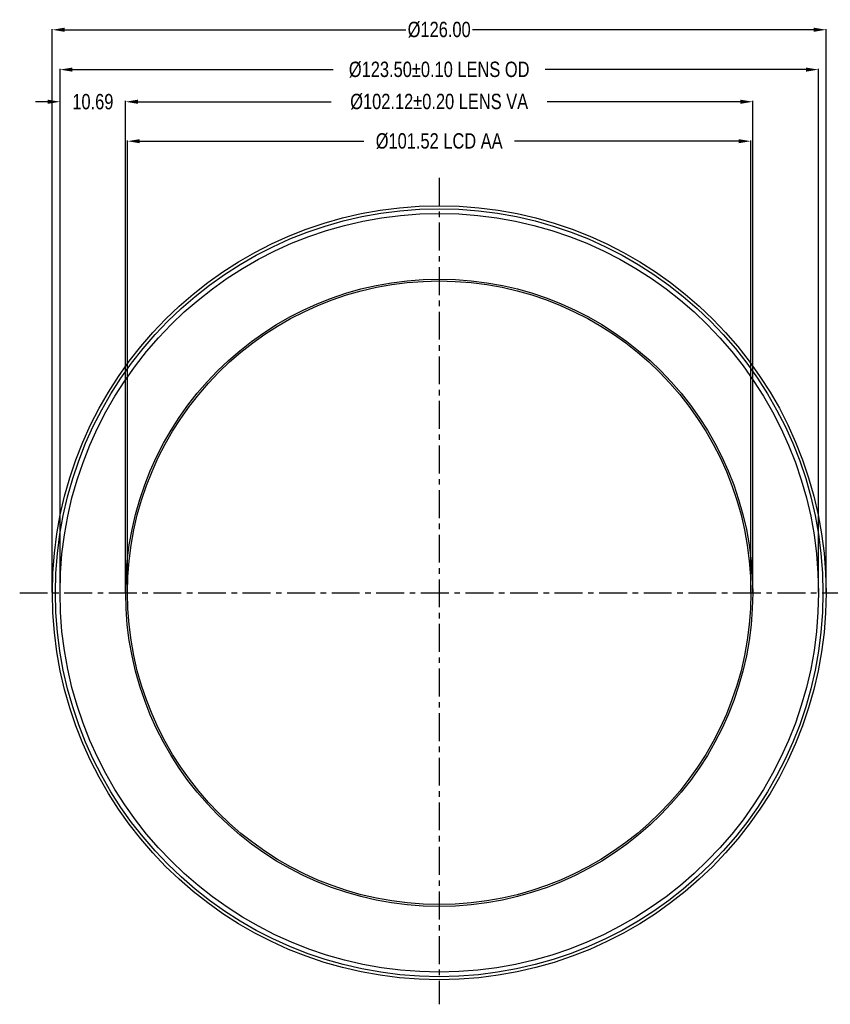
# Model space of a CAD drawing. Header units: inches. Extents: x -137 to 248, y -58 to 104.
# Tile 1 of 8: x -137 to -5, y -56 to 104. Entities that reach past the tile are written whole.
import ezdxf

# ---------------------------------------------------------------- set-up
doc = ezdxf.new("R2010")
doc.units = ezdxf.units.IN
doc.header["$LTSCALE"] = 1.21
doc.header["$MEASUREMENT"] = 0
doc.header["$PDMODE"] = 3
doc.header["$PDSIZE"] = 0.3125
doc.linetypes.add('CENTER', pattern=[2, 1.25, -0.25, 0.25, -0.25])
doc.layers.get('0').update_dxf_attribs({"linetype": 'CONTINUOUS'})
doc.layers.get('Defpoints').update_dxf_attribs({"linetype": 'CONTINUOUS'})
doc.layers.add('DIM', color=3, linetype='CONTINUOUS')
doc.styles.get("Standard").update_dxf_attribs({"font": 'txt', "width": 0.8})
doc.dimstyles.get("Standard").update_dxf_attribs({"dimtxt": 0.15625, "dimasz": 0.1875, "dimexe": 0.125, "dimexo": 0.0625, "dimgap": 0.09, "dimtad": 0, "dimtih": 1, "dimtoh": 1, "dimzin": 4, "dimdsep": 46, "dimtxsty": 'STANDARD', "dimblk": '_FILLED', "dimblk1": '_FILLED', "dimblk2": '_FILLED', "dimcen": 0.09, "dimazin": 1, "dimtp": 0.01, "dimtm": 0.01, "dimtfac": 1, "dimtofl": 0, "dimtmove": 0, "dimatfit": 3, "dimldrblk": '_FILLED', "dimfxl": 1, "dimtolj": 1, "dimtzin": 4, "dimarcsym": 0})

# ---------------------------------------------------------------- blocks, each defined once
blk = doc.blocks.new('_FILLED')
at = {"color": 0, "linetype": 'ByBlock'}
blk.add_solid([(0, 0), (-1, 0.167), (-1, -0.167)], dxfattribs=at)
blk = doc.blocks.new('*D1')
at = {"layer": 'Defpoints', "color": 0, "linetype": 'CENTER'}
for p in [(-18.07, 84.71), (-119.59, 11.2), (-18.07, 11.2)]:
    blk.add_point(p, dxfattribs=at)
at = {"layer": 'DIM', "color": 0, "lineweight": -2}
for p, q in [((-119.59, 11.26), (-119.59, 84.83)), ((-117.59, 84.71), (-81.08, 84.71)), ((-20.07, 84.71), (-56.57, 84.71)), ((-18.07, 11.26), (-18.07, 84.83))]:
    blk.add_line(p, q, dxfattribs=at)
at = {"layer": 'DIM', "color": 0, "linetype": 'CENTER', "lineweight": -2, "xscale": 2, "yscale": 2, "zscale": 2, "rotation": 180}
blk.add_blockref('_FILLED', (-119.59, 84.71), dxfattribs=at)
at = {"layer": 'DIM', "color": 0, "linetype": 'CENTER', "lineweight": -2, "xscale": 2, "yscale": 2, "zscale": 2}
blk.add_blockref('_FILLED', (-18.07, 84.71), dxfattribs=at)
at = {"layer": 'DIM', "color": 0, "linetype": 'CENTER', "insert": (-68.83, 84.71), "char_height": 2.5, "attachment_point": 5}
blk.add_mtext('\\A1;%%C101.52 LCD AA', dxfattribs=at)
blk = doc.blocks.new('*D2')
at = {"layer": 'Defpoints', "color": 0}
for p in [(-7.08, 96.36), (-130.58, 11.2), (-7.08, 11.2)]:
    blk.add_point(p, dxfattribs=at)
at = {"layer": 'DIM', "color": 0, "lineweight": -2}
for p, q in [((-130.58, 11.26), (-130.58, 96.49)), ((-128.58, 96.36), (-86.08, 96.36)), ((-9.08, 96.36), (-51.57, 96.36)), ((-7.08, 11.26), (-7.08, 96.49))]:
    blk.add_line(p, q, dxfattribs=at)
at = {"layer": 'DIM', "color": 0, "lineweight": -2, "xscale": 2, "yscale": 2, "zscale": 2, "rotation": 180}
blk.add_blockref('_FILLED', (-130.58, 96.36), dxfattribs=at)
at = {"layer": 'DIM', "color": 0, "lineweight": -2, "xscale": 2, "yscale": 2, "zscale": 2}
blk.add_blockref('_FILLED', (-7.08, 96.36), dxfattribs=at)
at = {"layer": 'DIM', "color": 0, "insert": (-68.83, 96.36), "char_height": 2.5, "attachment_point": 5}
blk.add_mtext('\\A1;%%C123.50%%p0.10 LENS OD', dxfattribs=at)
blk = doc.blocks.new('*D3')
at = {"layer": 'Defpoints', "color": 0}
for p in [(-17.77, 91.13), (-119.89, 11.2), (-17.77, 11.2)]:
    blk.add_point(p, dxfattribs=at)
at = {"layer": 'DIM', "color": 0, "lineweight": -2}
for p, q in [((-119.89, 11.26), (-119.89, 91.26)), ((-117.89, 91.13), (-86.42, 91.13)), ((-19.77, 91.13), (-51.24, 91.13)), ((-17.77, 11.26), (-17.77, 91.26))]:
    blk.add_line(p, q, dxfattribs=at)
at = {"layer": 'DIM', "color": 0, "lineweight": -2, "xscale": 2, "yscale": 2, "zscale": 2, "rotation": 180}
blk.add_blockref('_FILLED', (-119.89, 91.13), dxfattribs=at)
at = {"layer": 'DIM', "color": 0, "lineweight": -2, "xscale": 2, "yscale": 2, "zscale": 2}
blk.add_blockref('_FILLED', (-17.77, 91.13), dxfattribs=at)
at = {"layer": 'DIM', "color": 0, "insert": (-68.83, 91.13), "char_height": 2.5, "attachment_point": 5}
blk.add_mtext('\\A1;%%C102.12%%p0.20 LENS VA', dxfattribs=at)
blk = doc.blocks.new('*D4')
at = {"layer": 'Defpoints', "color": 0}
for p in [(-130.58, 91.13), (-130.58, 11.2), (-119.89, 11.2)]:
    blk.add_point(p, dxfattribs=at)
at = {"layer": 'DIM', "color": 0, "lineweight": -2}
for p, q in [((-132.58, 91.13), (-134.58, 91.13)), ((-130.58, 11.26), (-130.58, 91.26)), ((-119.89, 11.26), (-119.89, 91.26)), ((-117.89, 91.13), (-115.89, 91.13))]:
    blk.add_line(p, q, dxfattribs=at)
at = {"layer": 'DIM', "color": 0, "lineweight": -2, "xscale": 2, "yscale": 2, "zscale": 2}
blk.add_blockref('_FILLED', (-130.58, 91.13), dxfattribs=at)
at = {"layer": 'DIM', "color": 0, "lineweight": -2, "xscale": 2, "yscale": 2, "zscale": 2, "rotation": 180}
blk.add_blockref('_FILLED', (-119.89, 91.13), dxfattribs=at)
at = {"layer": 'DIM', "color": 0, "insert": (-125.23, 91.13), "char_height": 2.5, "attachment_point": 5}
blk.add_mtext('\\A1;10.69', dxfattribs=at)
blk = doc.blocks.new('*D5')
at = {"layer": 'Defpoints', "color": 0}
for p in [(-5.83, 102.85), (-131.83, 11.2), (-5.83, 11.2)]:
    blk.add_point(p, dxfattribs=at)
at = {"layer": 'DIM', "color": 0, "lineweight": -2}
for p, q in [((-131.83, 11.26), (-131.83, 102.97)), ((-129.83, 102.85), (-74.25, 102.85)), ((-7.83, 102.85), (-63.4, 102.85)), ((-5.83, 11.26), (-5.83, 102.97))]:
    blk.add_line(p, q, dxfattribs=at)
at = {"layer": 'DIM', "color": 0, "lineweight": -2, "xscale": 2, "yscale": 2, "zscale": 2, "rotation": 180}
blk.add_blockref('_FILLED', (-131.83, 102.85), dxfattribs=at)
at = {"layer": 'DIM', "color": 0, "lineweight": -2, "xscale": 2, "yscale": 2, "zscale": 2}
blk.add_blockref('_FILLED', (-5.83, 102.85), dxfattribs=at)
at = {"layer": 'DIM', "color": 0, "insert": (-68.83, 102.85), "char_height": 2.5, "attachment_point": 5}
blk.add_mtext('\\A1;%%C126.00', dxfattribs=at)

msp = doc.modelspace()

# ---------------------------------------------------------------- linework, layer by layer
at = {"color": 7, "linetype": 'Continuous'}
for radius in [63, 62.5, 61.75, 51.06, 50.76]:
    msp.add_circle((-68.826, 11.2), radius, dxfattribs=at)
at = {"layer": 'DIM', "color": 6, "linetype": 'CENTER', "ltscale": 3}
for p, q in [((-68.826, 78.721), (-68.826, -55.794)), ((-137.146, 11.2), (0.412, 11.2))]:
    msp.add_line(p, q, dxfattribs=at)

# ---------------------------------------------------------------- dimensions: what is measured, and where the dimension line sits
at = {"layer": 'DIM'}
for base, p1, p2, override, picture, middle in [((-5.826, 102.847), (-131.826, 11.2), (-5.826, 11.2), {"dimtxt": 2.5, "dimasz": 2, "dimtih": 0, "dimtoh": 0, "dimzin": 0, "dimpost": '%%C<>', "dimcen": 0.198, "dimadec": 0, "dimazin": 0, "dimtp": 0, "dimtm": 0, "dimtdec": 4, "dimtzin": 0}, '*D5', (-68.826, 102.847)), ((-7.076, 96.365), (-130.576, 11.2), (-7.076, 11.2), {"dimtxt": 2.5, "dimasz": 2, "dimgap": 0.09, "dimtih": 0, "dimtoh": 0, "dimzin": 0, "dimpost": '%%C<> LENS OD', "dimcen": 0.198, "dimadec": 0, "dimazin": 0, "dimtol": 1, "dimlim": 0, "dimtp": 0.1, "dimtm": 0.1, "dimtdec": 2, "dimtzin": 0}, '*D2', (-68.826, 96.365)), ((-17.766, 91.131), (-119.886, 11.2), (-17.766, 11.2), {"dimtxt": 2.5, "dimasz": 2, "dimgap": 0.09, "dimtih": 0, "dimtoh": 0, "dimzin": 0, "dimpost": '%%C<> LENS VA', "dimcen": 0.198, "dimadec": 0, "dimazin": 0, "dimtol": 1, "dimlim": 0, "dimtp": 0.2, "dimtm": 0.2, "dimtdec": 2, "dimtzin": 0}, '*D3', (-68.826, 91.131)), ((-130.576, 91.131), (-119.886, 11.2), (-130.576, 11.2), {"dimtxt": 2.5, "dimasz": 2, "dimtih": 0, "dimtoh": 0, "dimzin": 0, "dimcen": 0.198, "dimadec": 0, "dimazin": 0, "dimtp": 0, "dimtm": 0, "dimtdec": 4, "dimtzin": 0}, '*D4', (-125.231, 91.131)), ((-18.066, 84.706), (-119.586, 11.2), (-18.066, 11.2), {"dimtxt": 2.5, "dimasz": 2, "dimtih": 0, "dimtoh": 0, "dimzin": 0, "dimpost": '%%C<> LCD AA', "dimcen": 0.198, "dimadec": 0, "dimazin": 0, "dimtp": 0, "dimtm": 0, "dimtdec": 4, "dimtzin": 0}, '*D1', (-68.826, 84.706))]:
    dim = msp.add_linear_dim(base=base, p1=p1, p2=p2, dimstyle='STANDARD', override=override, dxfattribs=at)
    dim.commit()
    dim.dimension.update_dxf_attribs({"geometry": picture, "text_midpoint": middle})

doc.saveas('drawing.dxf')
